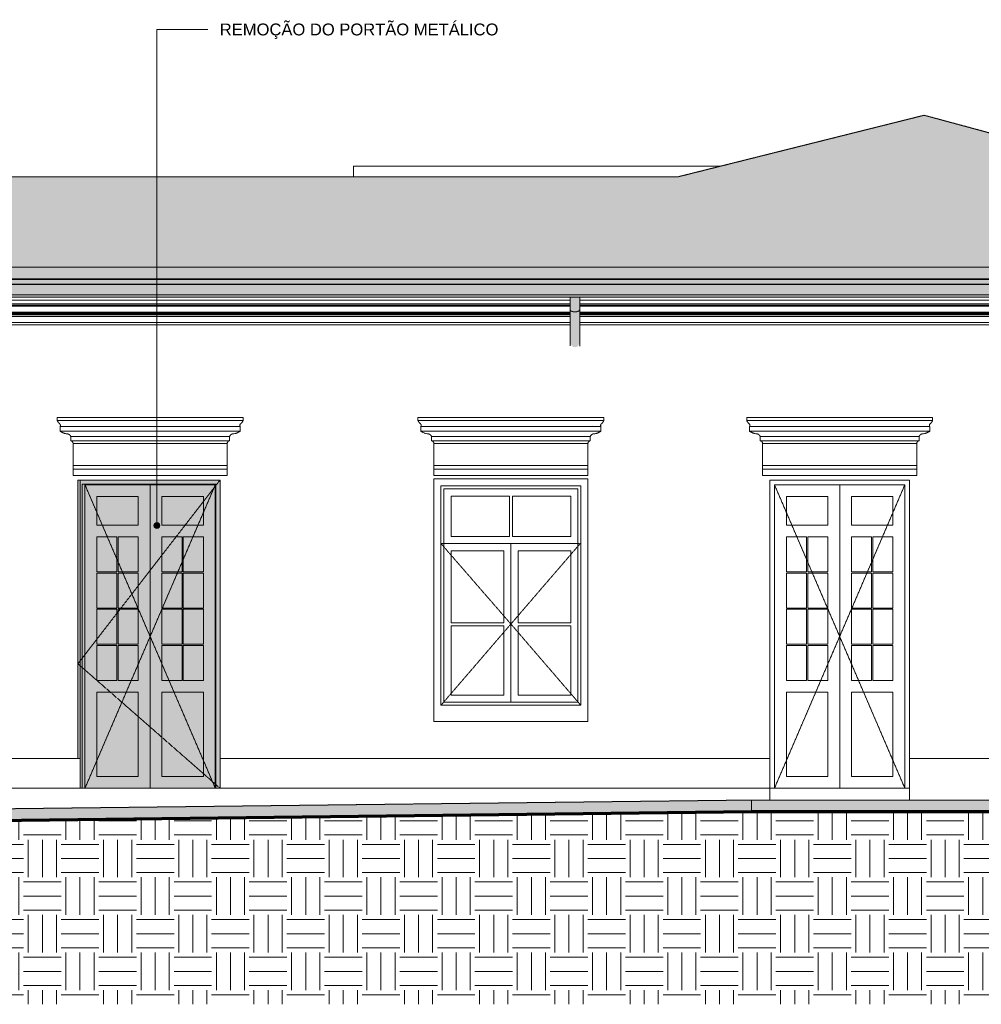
# Model space of a CAD drawing. Header units: millimetres. Extents: x -32192 to 35533, y -1740 to 8822.
# Tile 2 of 26: x -9602 to -1486, y -794 to 7514. Entities that reach past the tile are written whole.
import ezdxf

# ---------------------------------------------------------------- set-up
doc = ezdxf.new("R2010")
doc.units = ezdxf.units.MM
doc.linetypes.add('_Tracejado médio', pattern=[4, 3, -1])
doc.linetypes.add('_Tracejado pequeno', pattern=[2.25, 1.5, -0.75])
for name, color, linetype, lineweight in [('A-DOOR', 31, 'Continuous', 18), ('A-DOOR-FRAM', 31, 'Continuous', 25), ('A-DOOR-HDLN', 31, '_Tracejado pequeno', 18), ('A-FLOR', 192, 'Continuous', 18), ('A-FLOR-PATT', 8, 'Continuous', 70), ('A-GENM', 13, 'Continuous', 18), ('A-GLAZ', 151, 'Continuous', 18), ('A-GLAZ-HDLN', 1, '_Tracejado pequeno', 18), ('A-ROOF', 132, 'Continuous', 25), ('A-ROOF-OTLN', 132, 'Continuous', 25), ('A-ROOF-PATT', 132, 'Continuous', 25), ('A-WALL', 113, 'Continuous', 25), ('G-ANNO-TEXT', 231, 'Continuous', 9)]:
    doc.layers.add(name, color=color, linetype=linetype, lineweight=lineweight)
doc.styles.add('Arial_3', font='arial.ttf', dxfattribs={"height": 100})
pattern_1 = [(0, (-33699.78, 0), (317.5, 317.5), [317.5, -317.5]), (0, (-33699.78, 119.06), (317.5, 317.5), [317.5, -317.5]), (0, (-33699.78, 238.12), (317.5, 317.5), [317.5, -317.5]), (90, (-33660.1, 277.8), (-317.5, 317.5), [317.5, -317.5]), (90, (-33541.03, 277.8), (-317.5, 317.5), [317.5, -317.5]), (90, (-33421.97, 277.8), (-317.5, 317.5), [317.5, -317.5])]

# ---------------------------------------------------------------- blocks, each defined once
blk = doc.blocks.new('Door_CV_Sem Chanfre - Door_CV_Sem Chanfre-4335708-ELEVAÇÃO 1 - MANTER _ DEMOLIR')
at = {"layer": 'A-DOOR'}
for p, q in [((-9091.1, 3630), (-9091.1, 1280)), ((-9051.1, 1030), (-9051.1, 3590)), ((-9051.1, 3590), (-7951.1, 3590)), ((-8501.1, 3590), (-8501.1, 1030)), ((-8501.1, 1030), (-8501.1, 3590)), ((-7951.1, 3590), (-7951.1, 1030)), ((-8951.1, 3250), (-8951.1, 3490)), ((-8951.1, 3490), (-8601.1, 3490)), ((-8601.1, 3490), (-8601.1, 3250)), ((-8401.1, 3490), (-8051.1, 3490)), ((-8401.1, 3250), (-8401.1, 3490)), ((-8051.1, 3490), (-8051.1, 3250)), ((-8601.1, 3250), (-8951.1, 3250)), ((-8051.1, 3250), (-8401.1, 3250)), ((-8951.1, 2855), (-8951.1, 3150)), ((-8951.1, 3150), (-8781.1, 3150)), ((-8781.1, 3150), (-8781.1, 2855)), ((-8771.1, 3150), (-8601.1, 3150)), ((-8771.1, 2855), (-8771.1, 3150)), ((-8601.1, 3150), (-8601.1, 2855)), ((-8401.1, 2855), (-8401.1, 3150)), ((-8401.1, 3150), (-8231.1, 3150)), ((-8231.1, 3150), (-8231.1, 2855)), ((-8221.1, 3150), (-8051.1, 3150)), ((-8221.1, 2855), (-8221.1, 3150)), ((-8051.1, 3150), (-8051.1, 2855)), ((-8781.1, 2855), (-8951.1, 2855)), ((-8951.1, 2550), (-8951.1, 2845)), ((-8951.1, 2845), (-8781.1, 2845)), ((-8781.1, 2845), (-8781.1, 2550)), ((-8601.1, 2855), (-8771.1, 2855)), ((-8771.1, 2845), (-8601.1, 2845)), ((-8771.1, 2550), (-8771.1, 2845)), ((-8601.1, 2845), (-8601.1, 2550)), ((-8231.1, 2855), (-8401.1, 2855)), ((-8401.1, 2550), (-8401.1, 2845)), ((-8401.1, 2845), (-8231.1, 2845)), ((-8231.1, 2845), (-8231.1, 2550)), ((-8051.1, 2855), (-8221.1, 2855)), ((-8221.1, 2845), (-8051.1, 2845)), ((-8221.1, 2550), (-8221.1, 2845)), ((-8051.1, 2845), (-8051.1, 2550)), ((-8781.1, 2550), (-8951.1, 2550)), ((-8951.1, 2245), (-8951.1, 2540)), ((-8951.1, 2540), (-8781.1, 2540)), ((-8781.1, 2540), (-8781.1, 2245)), ((-8601.1, 2550), (-8771.1, 2550)), ((-8771.1, 2540), (-8601.1, 2540)), ((-8771.1, 2245), (-8771.1, 2540)), ((-8601.1, 2540), (-8601.1, 2245)), ((-8231.1, 2550), (-8401.1, 2550)), ((-8401.1, 2245), (-8401.1, 2540)), ((-8401.1, 2540), (-8231.1, 2540)), ((-8231.1, 2540), (-8231.1, 2245)), ((-8051.1, 2550), (-8221.1, 2550)), ((-8221.1, 2540), (-8051.1, 2540)), ((-8221.1, 2245), (-8221.1, 2540)), ((-8051.1, 2540), (-8051.1, 2245)), ((-8781.1, 2245), (-8951.1, 2245)), ((-8601.1, 2245), (-8771.1, 2245)), ((-8231.1, 2245), (-8401.1, 2245)), ((-8051.1, 2245), (-8221.1, 2245)), ((-8951.1, 1940), (-8951.1, 2235)), ((-8951.1, 2235), (-8781.1, 2235)), ((-8781.1, 2235), (-8781.1, 1940)), ((-8771.1, 2235), (-8601.1, 2235)), ((-8771.1, 1940), (-8771.1, 2235)), ((-8601.1, 2235), (-8601.1, 1940)), ((-8401.1, 1940), (-8401.1, 2235)), ((-8401.1, 2235), (-8231.1, 2235)), ((-8231.1, 2235), (-8231.1, 1940)), ((-8221.1, 2235), (-8051.1, 2235)), ((-8221.1, 1940), (-8221.1, 2235)), ((-8051.1, 2235), (-8051.1, 1940)), ((-8781.1, 1940), (-8951.1, 1940)), ((-8601.1, 1940), (-8771.1, 1940)), ((-8231.1, 1940), (-8401.1, 1940)), ((-8051.1, 1940), (-8221.1, 1940)), ((-8951.1, 1130), (-8951.1, 1840)), ((-8951.1, 1840), (-8601.1, 1840)), ((-8601.1, 1840), (-8601.1, 1130)), ((-8401.1, 1130), (-8401.1, 1840)), ((-8401.1, 1840), (-8051.1, 1840)), ((-8051.1, 1840), (-8051.1, 1130)), ((-8601.1, 1130), (-8951.1, 1130)), ((-8051.1, 1130), (-8401.1, 1130))]:
    blk.add_line(p, q, dxfattribs=at)
at = {"layer": 'A-DOOR-HDLN'}
for p, q in [((-9051.1, 3590), (-8501.1, 2310)), ((-8501.1, 2310), (-7951.1, 3590)), ((-8501.1, 2310), (-9051.1, 1030)), ((-7951.1, 1030), (-8501.1, 2310))]:
    blk.add_line(p, q, dxfattribs=at)
blk = doc.blocks.new('Door_CV_Sem Chanfre - Door_CV_Sem Chanfre-V1-ELEVAÇÃO 1 - MANTER _ DEMOLIR')
at = {"layer": 'A-DOOR'}
for p, q in [((-3231.1, 1030), (-3231.1, 3590)), ((-3231.1, 3590), (-2131.1, 3590)), ((-2681.1, 3590), (-2681.1, 1030)), ((-2681.1, 1030), (-2681.1, 3590)), ((-2131.1, 3590), (-2131.1, 1030)), ((-3131.1, 3250), (-3131.1, 3490)), ((-3131.1, 3490), (-2781.1, 3490)), ((-2781.1, 3490), (-2781.1, 3250)), ((-2581.1, 3490), (-2231.1, 3490)), ((-2581.1, 3250), (-2581.1, 3490)), ((-2231.1, 3490), (-2231.1, 3250)), ((-2781.1, 3250), (-3131.1, 3250)), ((-2231.1, 3250), (-2581.1, 3250)), ((-3131.1, 2855), (-3131.1, 3150)), ((-3131.1, 3150), (-2961.1, 3150)), ((-2961.1, 3150), (-2961.1, 2855)), ((-2951.1, 3150), (-2781.1, 3150)), ((-2951.1, 2855), (-2951.1, 3150)), ((-2781.1, 3150), (-2781.1, 2855)), ((-2581.1, 2855), (-2581.1, 3150)), ((-2581.1, 3150), (-2411.1, 3150)), ((-2411.1, 3150), (-2411.1, 2855)), ((-2401.1, 3150), (-2231.1, 3150)), ((-2401.1, 2855), (-2401.1, 3150)), ((-2231.1, 3150), (-2231.1, 2855)), ((-2961.1, 2855), (-3131.1, 2855)), ((-3131.1, 2550), (-3131.1, 2845)), ((-3131.1, 2845), (-2961.1, 2845)), ((-2961.1, 2845), (-2961.1, 2550)), ((-2781.1, 2855), (-2951.1, 2855)), ((-2951.1, 2845), (-2781.1, 2845)), ((-2951.1, 2550), (-2951.1, 2845)), ((-2781.1, 2845), (-2781.1, 2550)), ((-2411.1, 2855), (-2581.1, 2855)), ((-2581.1, 2550), (-2581.1, 2845)), ((-2581.1, 2845), (-2411.1, 2845)), ((-2411.1, 2845), (-2411.1, 2550)), ((-2231.1, 2855), (-2401.1, 2855)), ((-2401.1, 2845), (-2231.1, 2845)), ((-2401.1, 2550), (-2401.1, 2845)), ((-2231.1, 2845), (-2231.1, 2550)), ((-2961.1, 2550), (-3131.1, 2550)), ((-3131.1, 2245), (-3131.1, 2540)), ((-3131.1, 2540), (-2961.1, 2540)), ((-2961.1, 2540), (-2961.1, 2245)), ((-2781.1, 2550), (-2951.1, 2550)), ((-2951.1, 2540), (-2781.1, 2540)), ((-2951.1, 2245), (-2951.1, 2540)), ((-2781.1, 2540), (-2781.1, 2245)), ((-2411.1, 2550), (-2581.1, 2550)), ((-2581.1, 2245), (-2581.1, 2540)), ((-2581.1, 2540), (-2411.1, 2540)), ((-2411.1, 2540), (-2411.1, 2245)), ((-2231.1, 2550), (-2401.1, 2550)), ((-2401.1, 2540), (-2231.1, 2540)), ((-2401.1, 2245), (-2401.1, 2540)), ((-2231.1, 2540), (-2231.1, 2245)), ((-2961.1, 2245), (-3131.1, 2245)), ((-2781.1, 2245), (-2951.1, 2245)), ((-2411.1, 2245), (-2581.1, 2245)), ((-2231.1, 2245), (-2401.1, 2245)), ((-3131.1, 1940), (-3131.1, 2235)), ((-3131.1, 2235), (-2961.1, 2235)), ((-2961.1, 2235), (-2961.1, 1940)), ((-2951.1, 2235), (-2781.1, 2235)), ((-2951.1, 1940), (-2951.1, 2235)), ((-2781.1, 2235), (-2781.1, 1940)), ((-2581.1, 1940), (-2581.1, 2235)), ((-2581.1, 2235), (-2411.1, 2235)), ((-2411.1, 2235), (-2411.1, 1940)), ((-2401.1, 2235), (-2231.1, 2235)), ((-2401.1, 1940), (-2401.1, 2235)), ((-2231.1, 2235), (-2231.1, 1940)), ((-2961.1, 1940), (-3131.1, 1940)), ((-2781.1, 1940), (-2951.1, 1940)), ((-2411.1, 1940), (-2581.1, 1940)), ((-2231.1, 1940), (-2401.1, 1940)), ((-3131.1, 1130), (-3131.1, 1840)), ((-3131.1, 1840), (-2781.1, 1840)), ((-2781.1, 1840), (-2781.1, 1130)), ((-2581.1, 1130), (-2581.1, 1840)), ((-2581.1, 1840), (-2231.1, 1840)), ((-2231.1, 1840), (-2231.1, 1130)), ((-2781.1, 1130), (-3131.1, 1130)), ((-2231.1, 1130), (-2581.1, 1130))]:
    blk.add_line(p, q, dxfattribs=at)
at = {"layer": 'A-DOOR-HDLN'}
for p, q in [((-3231.1, 3590), (-2681.1, 2310)), ((-2681.1, 2310), (-2131.1, 3590)), ((-2681.1, 2310), (-3231.1, 1030)), ((-2131.1, 1030), (-2681.1, 2310))]:
    blk.add_line(p, q, dxfattribs=at)
blk = doc.blocks.new('Window_CV - Window_CV - 1 divisão-4329171-ELEVAÇÃO 1 - MANTER _ DEMOLIR')
at = {"layer": 'A-GLAZ'}
for p, q in [((-20536.1, 3640), (-20536.1, 1594)), ((-19236.1, 3640), (-20536.1, 3640)), ((-20476.1, 3580), (-19296.1, 3580)), ((-20476.1, 1730), (-20476.1, 3580)), ((-19296.1, 3580), (-19296.1, 1730)), ((-19236.1, 1594), (-19236.1, 3640)), ((-20451.1, 3555), (-19321.1, 3555)), ((-20451.1, 3555), (-20451.1, 1755)), ((-20391.1, 3495), (-20391.1, 3154)), ((-19898.6, 3495), (-20391.1, 3495)), ((-19898.6, 3154), (-19898.6, 3495)), ((-19381.1, 3495), (-19873.6, 3495)), ((-19873.6, 3495), (-19873.6, 3154)), ((-19381.1, 3154), (-19381.1, 3495)), ((-19321.1, 1755), (-19321.1, 3555)), ((-20451.1, 3094), (-19321.1, 3094)), ((-19886.1, 3094), (-20451.1, 3094)), ((-19898.6, 3154), (-20391.1, 3154)), ((-19321.1, 3094), (-19886.1, 3094)), ((-19886.1, 1755), (-19886.1, 3094)), ((-19886.1, 3094), (-19886.1, 1755)), ((-19381.1, 3154), (-19873.6, 3154)), ((-20391.1, 2424.5), (-20391.1, 3034)), ((-20391.1, 3034), (-19946.1, 3034)), ((-19946.1, 3034), (-19946.1, 2424.5)), ((-19826.1, 2424.5), (-19826.1, 3034)), ((-19826.1, 3034), (-19381.1, 3034)), ((-19381.1, 3034), (-19381.1, 2424.5)), ((-19946.1, 2424.5), (-20391.1, 2424.5)), ((-19381.1, 2424.5), (-19826.1, 2424.5)), ((-20391.1, 2399.5), (-20391.1, 1815)), ((-20391.1, 2399.5), (-19946.1, 2399.5)), ((-19946.1, 1815), (-19946.1, 2399.5)), ((-19826.1, 2399.5), (-19381.1, 2399.5)), ((-19826.1, 2399.5), (-19826.1, 1815)), ((-19381.1, 1815), (-19381.1, 2399.5)), ((-20451.1, 1755), (-19321.1, 1755)), ((-20391.1, 1815), (-19946.1, 1815)), ((-19826.1, 1815), (-19381.1, 1815)), ((-19296.1, 1730), (-20476.1, 1730)), ((-20536.1, 1594), (-19236.1, 1594))]:
    blk.add_line(p, q, dxfattribs=at)
at = {"layer": 'A-GLAZ-HDLN'}
for p, q in [((-20476.1, 3094), (-19301.3, 3094)), ((-20476.1, 3094), (-19886.1, 2415)), ((-19886.1, 2415), (-19301.3, 3094)), ((-19886.1, 2415), (-20476.1, 1730)), ((-19296.1, 1730), (-19886.1, 2415))]:
    blk.add_line(p, q, dxfattribs=at)
blk = doc.blocks.new('Generic Models 24 - Generic Models 24-3312760-ELEVAÇÃO 1 - MANTER _ DEMOLIR')
at = {"layer": 'A-GENM', "linetype": '_Tracejado médio'}
for points in [[(-4915.6, 5049), (-4904.4, 5049.9), (-4895.6, 5051.6), (-4887.3, 5054.7), (-4881, 5058.7), (-4877, 5063.4), (-4875.6, 5068.4), (-4875.6, 5173.8), (-4955.6, 5173.8), (-4955.6, 5068.4), (-4954.3, 5063.4), (-4950.3, 5058.7), (-4943.9, 5054.7), (-4935.6, 5051.6), (-4926, 5049.7)], [(-4915.6, 4750.5), (-4904.4, 4752.7), (-4895.6, 4757.3), (-4887.3, 4765.4), (-4881, 4776), (-4877, 4788.3), (-4875.6, 4801.5), (-4875.6, 5068.4), (-4877, 5063.4), (-4881, 5058.7), (-4887.3, 5054.7), (-4895.6, 5051.6), (-4905.3, 5049.7), (-4915.6, 5049), (-4926, 5049.7), (-4935.6, 5051.6), (-4943.9, 5054.7), (-4950.3, 5058.7), (-4954.3, 5063.4), (-4955.6, 5068.4), (-4955.6, 4801.5), (-4954.3, 4788.3), (-4950.3, 4776), (-4943.9, 4765.4), (-4935.6, 4757.3), (-4926, 4752.2), (-4918, 4750.9)]]:
    blk.add_hatch(color=41, dxfattribs=at).paths.add_polyline_path(points, flags=0)
at = {"layer": 'A-GENM', "color": 30, "linetype": '_Tracejado médio'}
for p, q in [((-4955.6, 5173.8), (-4955.6, 5068.4)), ((-4875.6, 5068.4), (-4875.6, 5173.8)), ((-4955.6, 5068.4), (-4955.6, 4760.9)), ((-4875.6, 4760.9), (-4875.6, 5068.4))]:
    blk.add_line(p, q, dxfattribs=at)
blk.add_open_spline([(-4955.6, 5068.4), (-4955.6, 5066.7), (-4954.7, 5063.4), (-4951.3, 5059.4), (-4947.5, 5056.6), (-4942.8, 5054), (-4935.9, 5051.4), (-4926.1, 5049.5), (-4915.6, 5048.8), (-4905.2, 5049.5), (-4895.4, 5051.4), (-4888.4, 5054), (-4883.8, 5056.6), (-4879.9, 5059.4), (-4876.6, 5063.4), (-4875.6, 5066.7), (-4875.6, 5068.4)], degree=3, knots=[0, 0, 0, 0, 0.083333, 0.166667, 0.208333, 0.25, 0.333333, 0.416667, 0.5, 0.583333, 0.666667, 0.75, 0.791667, 0.833333, 0.916667, 1, 1, 1, 1], dxfattribs=at)
blk = doc.blocks.new('PORTA - Simples - 1_20 x 2_60-3968664-ELEVAÇÃO 1 - MANTER _ DEMOLIR')
at = {"layer": 'A-DOOR', "linetype": '_Tracejado médio', "transparency": 33554540}
blk.add_hatch(color=41, dxfattribs=at).paths.add_polyline_path([(-7946.1, 1030), (-7946.1, 3595), (-9076.1, 3595), (-9076.1, 1030), (-8844.3, 1030)], flags=0)
at = {"layer": 'A-DOOR-FRAM', "linetype": '_Tracejado médio', "lineweight": 18, "transparency": 33554540}
blk.add_hatch(color=41, dxfattribs=at).paths.add_polyline_path([(-9091.1, 1030), (-9076.1, 1030), (-9076.1, 3595), (-7946.1, 3595), (-7946.1, 1030), (-7911.1, 1030), (-7911.1, 3630), (-9111.1, 3630), (-9111.1, 1280), (-9091.1, 1280)], flags=0)
at = {"layer": 'A-DOOR', "color": 30, "linetype": '_Tracejado médio'}
for p, q in [((-7911.1, 3630), (-9111.1, 2080)), ((-9076.1, 3595), (-7946.1, 3595)), ((-9076.1, 3595), (-9076.1, 1030)), ((-7946.1, 1030), (-7946.1, 3595)), ((-7911.1, 1030), (-9111.1, 2080))]:
    blk.add_line(p, q, dxfattribs=at)
at = {"layer": 'A-DOOR', "linetype": '_Tracejado médio'}
for p, q in [((-7946.1, 3595), (-9076.1, 3595)), ((-9076.1, 3595), (-9076.1, 1030)), ((-7946.1, 3595), (-7946.1, 1030))]:
    blk.add_line(p, q, dxfattribs=at)
at = {"layer": 'A-DOOR-FRAM', "color": 30, "linetype": '_Tracejado médio', "lineweight": 18}
for p, q in [((-9111.1, 3630), (-9111.1, 1280)), ((-7911.1, 3630), (-9111.1, 3630)), ((-9076.1, 1030), (-9076.1, 3595)), ((-9076.1, 3595), (-7946.1, 3595)), ((-7946.1, 1030), (-7946.1, 3595)), ((-7911.1, 1280), (-7911.1, 3630))]:
    blk.add_line(p, q, dxfattribs=at)
blk = doc.blocks.new('ornamento esquadrias - ornamento esquadrias-V2-ELEVAÇÃO 1 - MANTER _ DEMOLIR')
at = {"layer": 'A-GENM'}
for p, q in [((1533.6, 4158), (-35.8, 4158)), ((-35.8, 4158), (-35.8, 4133)), ((1533.6, 4133), (1533.6, 4158)), ((1533.6, 4133), (-35.8, 4133)), ((-35.8, 4133), (1533.6, 4133)), ((-10.8, 4083), (1508.6, 4083)), ((1508.6, 4083), (-10.8, 4083)), ((-10.8, 4083), (-10.8, 4043)), ((1508.6, 4043), (1508.6, 4083)), ((1508.6, 4043), (-10.8, 4043)), ((-10.8, 4043), (1508.6, 4043)), ((79.2, 3996.3), (1418.6, 3996.3)), ((1418.6, 3996.3), (79.2, 3996.3)), ((79.2, 3996.3), (79.2, 3961.3)), ((1418.6, 3961.3), (1418.6, 3996.3)), ((1418.6, 3961.3), (79.2, 3961.3)), ((79.2, 3961.3), (1418.6, 3961.3)), ((1398.9, 3938), (98.9, 3938)), ((98.9, 3938), (98.9, 3752.1)), ((98.9, 3938), (1398.9, 3938)), ((1398.9, 3752.1), (1398.9, 3938)), ((1398.9, 3752.1), (98.9, 3752.1)), ((98.9, 3752.1), (1398.9, 3752.1)), ((98.9, 3722.1), (98.9, 3752.1)), ((1398.9, 3752.1), (1398.9, 3722.1)), ((98.9, 3722.1), (1398.9, 3722.1)), ((98.9, 3669.1), (98.9, 3722.1)), ((98.9, 3722.1), (1398.9, 3722.1)), ((1398.9, 3669.1), (98.9, 3669.1)), ((1398.9, 3722.1), (1398.9, 3669.1))]:
    blk.add_line(p, q, dxfattribs=at)
for points, knots in [([(-17.2, 4106.4), (-18.8, 4108), (-21, 4110.4), (-23.8, 4113.7), (-25.5, 4115.8), (-26.7, 4117.5), (-28, 4119.2), (-29.1, 4120.9), (-30.1, 4122.5), (-31.1, 4124.1), (-32.1, 4125.7), (-33, 4127.4), (-34, 4129.3), (-34.8, 4130.8), (-35.3, 4132), (-35.7, 4132.7), (-35.8, 4133), (-35.8, 4133)], [0, 0, 0, 0, 0.142857, 0.214286, 0.285714, 0.321429, 0.357143, 0.428571, 0.464286, 0.5, 0.571429, 0.625, 0.678571, 0.785714, 0.839286, 0.892857, 1, 1, 1, 1]), ([(-10.8, 4083), (-10.8, 4083), (-10.6, 4083.4), (-9.8, 4084.9), (-9, 4087.3), (-8.5, 4090.7), (-8.7, 4094.1), (-9.4, 4096.6), (-9.9, 4098.1), (-10.6, 4099.5), (-11.4, 4101), (-12.4, 4102.3), (-14, 4104.2), (-15.7, 4105.6), (-17.2, 4106.4)], [0, 0, 0, 0, 0.125, 0.25, 0.375, 0.5, 0.625, 0.6875, 0.71875, 0.75, 0.8125, 0.84375, 0.875, 1, 1, 1, 1]), ([(1515, 4106.4), (1514.2, 4106), (1512.8, 4105), (1511, 4103.3), (1509.6, 4101.7), (1508.7, 4100.3), (1508, 4098.8), (1507.2, 4097), (1506.5, 4094.1), (1506.2, 4089.3), (1507.4, 4085.4), (1508.4, 4083.4), (1508.6, 4083), (1508.6, 4083)], [0, 0, 0, 0, 0.0625, 0.125, 0.1875, 0.21875, 0.25, 0.3125, 0.375, 0.5, 0.75, 0.875, 1, 1, 1, 1]), ([(1533.6, 4133), (1533.6, 4133), (1533.4, 4132.6), (1532.7, 4131.1), (1532, 4129.7), (1531.1, 4128), (1530, 4125.9), (1528.9, 4124.1), (1527.9, 4122.5), (1526.6, 4120.5), (1525.2, 4118.5), (1523.8, 4116.6), (1522.9, 4115.3), (1521.6, 4113.7), (1520, 4111.8), (1517.9, 4109.4), (1516.1, 4107.6), (1515, 4106.4)], [0, 0, 0, 0, 0.142857, 0.214286, 0.285714, 0.357143, 0.428571, 0.5, 0.535714, 0.571429, 0.678571, 0.705357, 0.732143, 0.785714, 0.839286, 0.892857, 1, 1, 1, 1]), ([(-10.8, 4043), (-9.1, 4041.7), (-5.6, 4039.1), (-0.9, 4036.1), (3.2, 4033.7), (7.4, 4031.5), (11.8, 4029.4), (16.3, 4027.5), (20.9, 4025.7), (29.2, 4023.1), (36.5, 4021.5), (41.5, 4020.8)], [-1, -1, -1, -1, -0.875, -0.75, -0.6875, -0.625, -0.5, -0.4375, -0.375, -0.25, 0, 0, 0, 0]), ([(41.5, 4020.8), (44.2, 4021), (48.2, 4020.8), (53.5, 4019.7), (56.7, 4018.7), (59.2, 4017.7), (61, 4016.8), (62.7, 4015.9), (64.4, 4014.9), (66.1, 4013.7), (67.7, 4012.5), (69.2, 4011.2), (70.6, 4009.8), (72, 4008.4), (73.7, 4006.3), (76.5, 4002.5), (78.3, 3998.9), (79.2, 3996.3)], [-1, -1, -1, -1, -0.833333, -0.75, -0.666667, -0.625, -0.583333, -0.541667, -0.5, -0.458333, -0.416667, -0.375, -0.333333, -0.291667, -0.25, -0.166667, 0, 0, 0, 0]), ([(1418.6, 3996.3), (1419.5, 3998.9), (1421.3, 4002.5), (1424.4, 4006.9), (1426.7, 4009.4), (1428.6, 4011.2), (1430.1, 4012.5), (1431.7, 4013.7), (1433.3, 4014.9), (1435, 4015.9), (1436.8, 4016.9), (1438.6, 4017.7), (1440.5, 4018.5), (1442.3, 4019.1), (1444.9, 4019.9), (1449.5, 4020.8), (1453.6, 4021), (1456.3, 4020.8)], [-1, -1, -1, -1, -0.833333, -0.75, -0.666667, -0.625, -0.583333, -0.541667, -0.5, -0.458333, -0.416667, -0.375, -0.333333, -0.291667, -0.25, -0.166667, 0, 0, 0, 0]), ([(1456.3, 4020.8), (1461.3, 4021.5), (1468.6, 4023.1), (1476.9, 4025.7), (1481.5, 4027.5), (1484.9, 4028.9), (1488.2, 4030.4), (1491.5, 4032), (1494.6, 4033.7), (1498.7, 4036.1), (1503.4, 4039.1), (1506.9, 4041.7), (1508.6, 4043)], [-1, -1, -1, -1, -0.75, -0.625, -0.5625, -0.5, -0.4375, -0.375, -0.3125, -0.25, -0.125, 0, 0, 0, 0]), ([(79.2, 3961.3), (80.1, 3961.1), (81.4, 3960.7), (83.2, 3960.1), (84.4, 3959.5), (85.6, 3958.9), (86.8, 3958.3), (87.9, 3957.6), (88.8, 3956.9), (89.5, 3956.4), (90.2, 3955.8), (91, 3955.1), (91.9, 3954.1), (92.8, 3953.1), (93.7, 3952.1), (94.4, 3951), (95.2, 3949.9), (95.9, 3948.7), (96.5, 3947.5), (97.2, 3945.8), (98.3, 3942.7), (98.8, 3939.9), (98.9, 3938)], [-1, -1, -1, -1, -0.916667, -0.875, -0.833333, -0.791667, -0.75, -0.708333, -0.666667, -0.645833, -0.625, -0.583333, -0.541667, -0.5, -0.458333, -0.416667, -0.375, -0.333333, -0.291667, -0.25, -0.166667, 0, 0, 0, 0]), ([(1398.9, 3938), (1399, 3939.9), (1399.5, 3942.7), (1400.7, 3946.2), (1401.7, 3948.3), (1402.6, 3949.9), (1403.3, 3951), (1404.1, 3952.1), (1405, 3953.1), (1405.9, 3954.1), (1406.8, 3955.1), (1407.8, 3955.9), (1408.8, 3956.8), (1409.9, 3957.6), (1411, 3958.3), (1412.2, 3958.9), (1413.4, 3959.5), (1414.6, 3960.1), (1416.3, 3960.7), (1417.7, 3961.1), (1418.6, 3961.3)], [-1, -1, -1, -1, -0.833333, -0.75, -0.666667, -0.625, -0.583333, -0.541667, -0.5, -0.458333, -0.416667, -0.375, -0.333333, -0.291667, -0.25, -0.208333, -0.166667, -0.125, -0.083333, 0, 0, 0, 0])]:
    blk.add_open_spline(points, degree=3, knots=knots, dxfattribs=at)
blk = doc.blocks.new('ORNAMENTO SUPERIOR - ORNAMENTO SUPERIOR-4323885-ELEVAÇÃO 1 - MANTER _ DEMOLIR')
at = {"layer": 'A-GENM'}
for p, q in [((-30071.1, 5328.7), (3632.7, 5328.7)), ((-11280.6, 5147.5), (-4955.6, 5147.5)), ((-4955.6, 5116.7), (-11280.6, 5116.7)), ((-4955.6, 5106.7), (-11280.6, 5106.7)), ((-4955.6, 5096.7), (-11280.6, 5096.7)), ((-4875.6, 5147.5), (1824.4, 5147.5)), ((1824.4, 5116.7), (-4875.6, 5116.7)), ((1824.4, 5106.7), (-4875.6, 5106.7)), ((1824.4, 5096.7), (-4875.6, 5096.7)), ((-4955.6, 5046.7), (-11280.7, 5046.7)), ((-11280.7, 5041.7), (-4955.5, 5041.7)), ((-11280.6, 5031.7), (-4955.6, 5031.7)), ((-4955.6, 5023.7), (-11280.6, 5023.7)), ((-4955.6, 5008.7), (-11280.6, 5008.7)), ((1824.4, 5046.7), (-4875.7, 5046.7)), ((-4875.7, 5041.7), (1824.5, 5041.7)), ((-4875.6, 5031.7), (1824.4, 5031.7)), ((1824.4, 5023.7), (-4875.6, 5023.7)), ((1824.4, 5008.7), (-4875.6, 5008.7)), ((-4955.6, 4958.7), (-11280.6, 4958.7)), ((-4955.6, 4938.7), (-11280.6, 4938.7)), ((1824.4, 4958.7), (-4875.6, 4958.7)), ((1824.4, 4938.7), (-4875.6, 4938.7))]:
    blk.add_line(p, q, dxfattribs=at)
blk = doc.blocks.new('Embasamento - Embasamento-4325691-ELEVAÇÃO 1 - MANTER _ DEMOLIR')
at = {"layer": 'A-GENM'}
for p, q in [((-30046.1, 1280), (-9091.1, 1280)), ((-9091.1, 1280), (-9091.1, 1030)), ((-7911.1, 1280), (-3271.1, 1280)), ((-7911.1, 1030), (-7911.1, 1280)), ((-3271.1, 1280), (-3271.1, 1030)), ((-2091.1, 930), (-2091.1, 1280)), ((-2091.1, 1280), (158.9, 1280)), ((-30046.1, 1030), (-3271.1, 1030)), ((-3271.1, 1030), (-3271.1, 930)), ((-16225.8, 780), (-9091.1, 865)), ((-9091.1, 865), (-8662.9, 868.6))]:
    blk.add_line(p, q, dxfattribs=at)

msp = doc.modelspace()

# ---------------------------------------------------------------- hatches: boundary and pattern name
at = {"layer": 'A-FLOR'}
for points in [[(-16225.8, 680), (-3426, 830), (-3426, 930), (-16225.8, 780)], [(3413.1, 830), (3552, 830), (3552, 930), (-3426, 930), (-3426, 830), (3121.3, 830)]]:
    msp.add_hatch(color=254, dxfattribs=at).paths.add_polyline_path(points, flags=0)
at = {"layer": 'A-FLOR-PATT', "lineweight": 18}
h = msp.add_hatch(dxfattribs=at)
h.set_pattern_fill('FP_1', color=256, style=0, pattern_type=2)
h.set_pattern_definition(pattern_1)
h.paths.add_polyline_path([(-4174.8, -793.6), (-3426, -793.6), (-3426, 830), (-16225.8, 680), (-16225.8, -793.6), (-6509.6, -793.6)], flags=0)
h = msp.add_hatch(dxfattribs=at)
h.set_pattern_fill('FP_1', color=256, style=0, pattern_type=2)
h.set_pattern_definition(pattern_1)
h.paths.add_polyline_path([(3996.8, -793.6), (5164.2, -793.6), (5164.2, 830), (-3426, 830), (-3426, -793.6), (2829.4, -793.6)], flags=0)
at = {"layer": 'A-ROOF'}
msp.add_hatch(color=254, dxfattribs=at).paths.add_polyline_path([(-14097.5, 5328.7), (2089.7, 5328.7), (2089.7, 5425.2), (-30500.8, 5425.2), (-30476.7, 5328.7), (-14243.4, 5328.7)], flags=0)
at = {"layer": 'A-ROOF-OTLN'}
for points in [[(-14243.4, 5282.5), (2089.7, 5282.5), (2089.7, 5322.2), (-30722.8, 5322.2), (-30719.3, 5282.5), (-14389.4, 5282.5)], [(-14243.4, 5279), (2089.7, 5279), (2089.7, 5282.5), (-30719.3, 5282.5), (-30699.8, 5279), (-14389.4, 5279)], [(-14243.4, 5193.5), (2089.7, 5193.5), (2089.7, 5279), (-30699.8, 5279), (-30696.8, 5256.9), (-30688.3, 5236.3), (-30674.7, 5218.5), (-30657, 5205), (-30636.3, 5196.4), (-30614.2, 5193.5), (-14316.4, 5193.5)], [(-14389.4, 5173.8), (2089.7, 5173.8), (2089.7, 5193.5), (-30614.2, 5193.5), (-30610.7, 5173.8), (-14462.3, 5173.8)]]:
    msp.add_hatch(color=254, dxfattribs=at).paths.add_polyline_path(points, flags=0)
at = {"layer": 'A-ROOF-PATT'}
msp.add_hatch(color=254, dxfattribs=at).paths.add_polyline_path([(-12930.1, 5425.2), (2089.7, 5425.2), (2089.7, 5534.2), (2094.7, 5534.2), (2094.7, 5579.1), (2128.8, 5579.1), (2172.9, 5590), (-1968, 6708.1), (-4043.8, 6189.1), (-27444.8, 6189.2), (-30500.8, 5425.2), (-13222, 5425.2)], flags=0)
at = {"layer": 'G-ANNO-TEXT'}
h = msp.add_hatch(color=7, dxfattribs=at)
edge = h.paths.add_edge_path(flags=0)
edge.add_arc((-8443.9, 3245.9), 25, 0, 360)

# ---------------------------------------------------------------- linework, layer by layer
at = {"layer": 'A-FLOR', "color": 30, "linetype": '_Tracejado médio'}
for p, q in [((-16225.8, 780), (-3426, 930)), ((-3426, 930), (4726.7, 930)), ((-3426, 930), (-3426, 830)), ((-3426, 830), (-3426, 930))]:
    msp.add_line(p, q, dxfattribs=at)
at = {"layer": 'A-FLOR', "lineweight": 70}
for p, q in [((-3426, 830), (-16225.8, 680)), ((5164.2, 830), (-3426, 830))]:
    msp.add_line(p, q, dxfattribs=at)
at = {"layer": 'A-ROOF', "color": 30, "linetype": '_Tracejado médio', "lineweight": 18}
for p, q in [((-4043.8, 6189.1), (-1968, 6708.1)), ((2172.9, 5590), (-1968, 6708.1)), ((-4043.8, 6189.1), (-16110.5, 6189.1)), ((-30500.8, 5425.2), (2089.7, 5425.2))]:
    msp.add_line(p, q, dxfattribs=at)
at = {"layer": 'A-ROOF-OTLN', "color": 30, "linetype": '_Tracejado médio', "lineweight": 18}
for p, q in [((2089.7, 5322.2), (-30722.8, 5322.2)), ((2089.7, 5322.6), (-30717.8, 5322.6)), ((2089.7, 5322.7), (-30507.2, 5322.7)), ((2089.7, 5282.5), (-30719.3, 5282.5)), ((2089.7, 5279), (-30699.8, 5279)), ((-30614.2, 5193.5), (2089.7, 5193.5)), ((2089.7, 5193.5), (-30614.2, 5193.5)), ((2089.7, 5173.8), (-30610.7, 5173.8))]:
    msp.add_line(p, q, dxfattribs=at)
at = {"layer": 'A-WALL', "lineweight": 18}
for p, q in [((-3682.7, 6279.4), (-6786, 6279.4)), ((-6786, 6279.4), (-6786, 6189.1)), ((-9111.1, 1280), (-9111.1, 3630)), ((-9111.1, 3630), (-7911.1, 3630)), ((-7911.1, 3630), (-7911.1, 1280)), ((-3271.1, 1280), (-3271.1, 3630)), ((-3271.1, 3630), (-2091.1, 3630)), ((-2091.1, 3630), (-2091.1, 1280)), ((-2091.1, 1030), (-3271.1, 1030))]:
    msp.add_line(p, q, dxfattribs=at)
at = {"layer": 'G-ANNO-TEXT', "color": 7}
for p, q in [((-8443.9, 7432.1), (-8014.8, 7432.1)), ((-8443.9, 3245.9), (-8443.9, 7432.1))]:
    msp.add_line(p, q, dxfattribs=at)
msp.add_circle((-8443.9, 3245.9), 25, dxfattribs=at)

# ---------------------------------------------------------------- block references
at = {"layer": 'A-DOOR', "linetype": '_Tracejado médio'}
msp.add_blockref('PORTA - Simples - 1_20 x 2_60-3968664-ELEVAÇÃO 1 - MANTER _ DEMOLIR', (0, 0), dxfattribs=at)
at = {"layer": 'A-DOOR'}
for name in ['Door_CV_Sem Chanfre - Door_CV_Sem Chanfre-4335708-ELEVAÇÃO 1 - MANTER _ DEMOLIR', 'Door_CV_Sem Chanfre - Door_CV_Sem Chanfre-V1-ELEVAÇÃO 1 - MANTER _ DEMOLIR']:
    msp.add_blockref(name, (0, 0), dxfattribs=at)
at = {"layer": 'A-GENM'}
for name, p in [('ORNAMENTO SUPERIOR - ORNAMENTO SUPERIOR-4323885-ELEVAÇÃO 1 - MANTER _ DEMOLIR', (0, 0)), ('ornamento esquadrias - ornamento esquadrias-V2-ELEVAÇÃO 1 - MANTER _ DEMOLIR', (-9250, 0)), ('ornamento esquadrias - ornamento esquadrias-V2-ELEVAÇÃO 1 - MANTER _ DEMOLIR', (-6205, 0)), ('ornamento esquadrias - ornamento esquadrias-V2-ELEVAÇÃO 1 - MANTER _ DEMOLIR', (-3430, 0)), ('Embasamento - Embasamento-4325691-ELEVAÇÃO 1 - MANTER _ DEMOLIR', (0, 0))]:
    msp.add_blockref(name, p, dxfattribs=at)
at = {"layer": 'A-GENM', "color": 30, "linetype": '_Tracejado médio'}
msp.add_blockref('Generic Models 24 - Generic Models 24-3312760-ELEVAÇÃO 1 - MANTER _ DEMOLIR', (0, 0), dxfattribs=at)
at = {"layer": 'A-GLAZ'}
msp.add_blockref('Window_CV - Window_CV - 1 divisão-4329171-ELEVAÇÃO 1 - MANTER _ DEMOLIR', (14430, 0), dxfattribs=at)

# ---------------------------------------------------------------- texts
at = {"layer": 'G-ANNO-TEXT', "color": 7, "insert": (-7913.2, 7482.1), "char_height": 100, "width": 2890.083, "attachment_point": 1, "style": 'Arial_3'}
msp.add_mtext('REMOÇÃO DO PORTÃO METÁLICO', dxfattribs=at)

doc.saveas('drawing.dxf')
